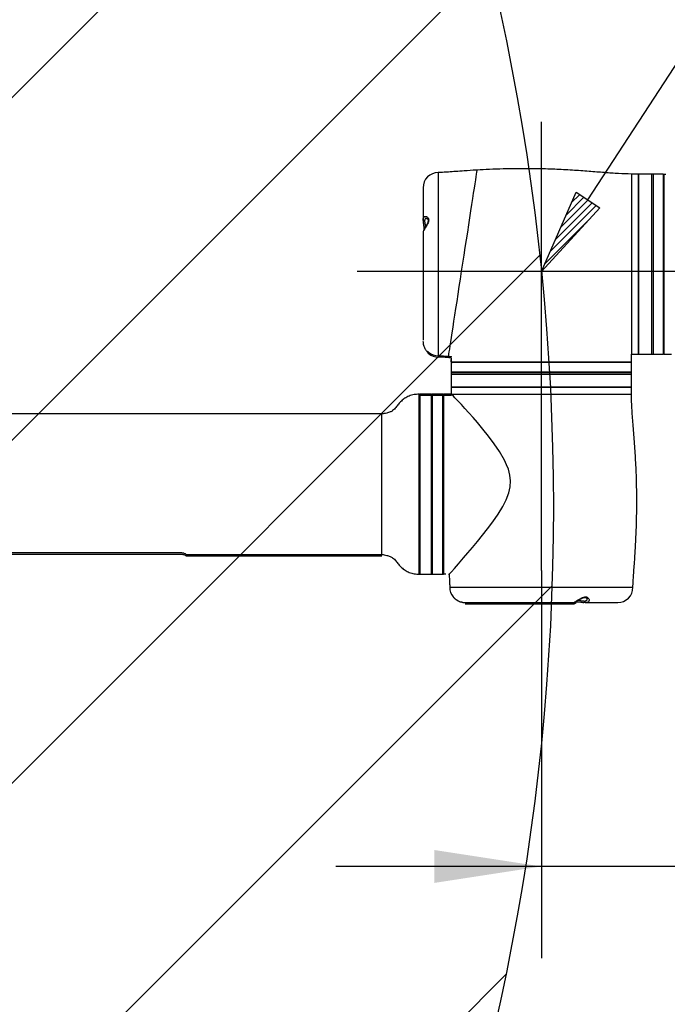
# Model space of a CAD drawing. Header units: millimetres. Extents: x 56 to 196, y 17 to 273.
# Tile 12 of 27: x 158 to 173, y 56 to 78. Entities that reach past the tile are written whole.
import ezdxf

# ---------------------------------------------------------------- set-up
doc = ezdxf.new("R2010")
doc.units = ezdxf.units.MM
doc.linetypes.add('CENTERX2', pattern=[20.32, 12.7, -2.54, 2.54, -2.54])
doc.layers.add('SLD-0', color=179, linetype='Continuous', lineweight=25)
for name, color, linetype in [('细实线_GB', 7, 'Continuous'), ('细点划线', 7, 'CENTERX2'), ('细线层', 5, 'Continuous')]:
    doc.layers.add(name, color=color, linetype=linetype)
doc.styles.add('SLDTEXTSTYLE1', font='GOTHIC.TTF', dxfattribs={"width": 0.913})
doc.dimstyles.new('SLDDIMSTYLE0', dxfattribs={"dimtxt": 2.333333, "dimasz": 3.5, "dimexe": 0, "dimexo": 0.0625, "dimgap": 0.583333, "dimtad": 2, "dimlfac": 30, "dimrnd": 1e-09, "dimzin": 12, "dimdsep": 46, "dimtxsty": 'SLDTEXTSTYLE1', "dimsah": 1, "dimcen": 0.09, "dimadec": 0, "dimazin": 3, "dimtfac": 1, "dimtmove": 0, "dimatfit": 0, "dimfxl": 0, "dimfrac": 2, "dimtolj": 1, "dimtzin": 12, "dimarcsym": 0})

# ---------------------------------------------------------------- blocks, each defined once
blk = doc.blocks.new('_D_3')
at = {"layer": '细实线_GB'}
for p, q in [((174.63, 67.083), (174.63, 57.156)), ((169.825, 65.617), (169.825, 57.156)), ((169.825, 59.156), (165.338, 59.156)), ((174.63, 59.156), (169.825, 59.156)), ((174.63, 59.156), (186.926, 59.156))]:
    blk.add_line(p, q, dxfattribs=at)
for points in [[(169.825, 59.156), (167.491, 59.515), (167.491, 58.797)], [(174.63, 59.156), (176.963, 58.797), (176.963, 59.515)]]:
    blk.add_solid(points, dxfattribs=at)
at = {"layer": '细实线_GB', "insert": (177.444, 62.137), "char_height": 2.3333, "attachment_point": 1, "style": 'SLDTEXTSTYLE1'}
blk.add_mtext('144.15', dxfattribs=at)

msp = doc.modelspace()

# ---------------------------------------------------------------- hatches: boundary and pattern name
at = {"layer": '细实线_GB'}
h = msp.add_hatch(dxfattribs=at)
h.set_pattern_fill('ANSI31', color=256, scale=0.03333333, style=0)
h.paths.add_polyline_path([(170.58177, 73.87743), (171.10334, 73.53814), (169.82469, 72.14305)], flags=0)
at = {"layer": '细线层'}
h = msp.add_hatch(dxfattribs=at)
h.set_pattern_fill('ANSI31', color=256, scale=1.6667, style=0)
edge = h.paths.add_edge_path(flags=0)
edge.add_arc((119.62469, 67.00972), 50.46178, 0, 360)
edge = h.paths.add_edge_path(flags=0)
edge.add_arc((119.62469, 67.00972), 9.80859, 0, 360)

# ---------------------------------------------------------------- linework, layer by layer
at = {"layer": 'SLD-0'}
for p, q in [((167.57469, 74.30631), (167.57469, 70.30631)), ((168.39086, 74.14478), (168.40154, 74.21418)), ((168.40154, 74.21418), (168.41043, 74.27198)), ((168.41043, 74.27198), (168.41713, 74.31553)), ((168.41713, 74.31553), (168.42224, 74.34869)), ((168.42224, 74.34869), (168.42397, 74.35996)), ((171.94136, 74.27298), (171.79136, 74.27298)), ((171.79136, 74.27298), (171.79136, 70.33965)), ((171.94136, 74.27298), (171.94136, 70.33965)), ((172.22969, 74.27298), (171.94802, 74.27298)), ((171.94802, 74.27298), (171.94802, 72.02556)), ((172.26302, 74.27298), (172.22969, 74.27298)), ((172.22969, 74.27298), (172.22969, 72.02556)), ((172.27296, 74.27298), (172.26302, 74.26304)), ((172.26302, 74.27298), (172.26302, 74.25664)), ((172.26302, 74.25664), (172.26302, 70.33965)), ((172.48635, 74.27298), (172.27296, 74.27298)), ((172.27296, 72.02355), (172.27296, 74.27298)), ((172.49636, 74.26298), (172.48635, 74.27298)), ((172.48635, 74.27298), (172.48635, 70.33965)), ((172.49636, 74.27211), (172.49636, 70.33965)), ((172.49636, 74.27211), (172.54636, 74.27211)), ((167.24136, 73.97298), (167.24136, 73.26317)), ((168.34628, 73.855), (168.36321, 73.965)), ((168.36321, 73.965), (168.37826, 74.06288)), ((168.37826, 74.06288), (168.39086, 74.14478)), ((168.30858, 73.60993), (168.32818, 73.73735)), ((168.32818, 73.73735), (168.34628, 73.855)), ((168.28682, 73.46848), (168.30858, 73.60993)), ((168.24028, 73.16598), (168.26376, 73.3186)), ((168.26376, 73.3186), (168.28682, 73.46848)), ((168.21591, 73.00756), (168.24028, 73.16598)), ((167.24136, 73.00994), (167.24136, 70.64608)), ((167.24233, 73.00874), (167.24237, 73.00815)), ((167.25614, 73.05644), (167.2528, 73.04015)), ((167.25792, 73.07332), (167.25595, 73.05463)), ((167.25808, 73.07972), (167.25708, 73.06649)), ((168.19006, 72.83955), (168.21591, 73.00756)), ((168.13759, 72.4985), (168.16364, 72.66779)), ((168.16364, 72.66779), (168.19006, 72.83955)), ((168.11137, 72.32803), (168.13759, 72.4985)), ((168.08456, 72.15378), (168.11137, 72.32803)), ((168.05794, 71.98079), (168.08456, 72.15378)), ((171.94802, 72.02556), (171.94802, 70.33965)), ((172.22969, 72.02556), (172.22969, 70.33965)), ((172.27296, 70.33965), (172.27296, 72.02355)), ((168.00747, 71.65273), (168.03244, 71.81501)), ((168.03244, 71.81501), (168.05794, 71.98079)), ((167.98279, 71.49233), (168.00747, 71.65273)), ((167.95903, 71.33785), (167.98279, 71.49233)), ((167.91607, 71.0586), (167.93696, 71.19441)), ((167.93696, 71.19441), (167.95903, 71.33785)), ((167.89617, 70.92923), (167.91607, 71.0586)), ((167.86148, 70.70375), (167.87777, 70.80968)), ((167.87777, 70.80968), (167.89617, 70.92923)), ((167.24175, 70.61198), (167.24146, 70.61927)), ((167.82258, 70.4509), (167.83373, 70.52343)), ((167.83373, 70.52343), (167.84685, 70.60869)), ((167.84685, 70.60869), (167.86148, 70.70375)), ((167.33843, 70.40661), (167.35019, 70.39428)), ((167.34684, 70.36843), (167.35124, 70.36339)), ((167.79868, 70.29481), (167.859, 70.29051)), ((167.79878, 70.29622), (167.79914, 70.29858)), ((167.79914, 70.29858), (167.80187, 70.31631)), ((167.80187, 70.31631), (167.80681, 70.34846)), ((167.80681, 70.34846), (167.8137, 70.39319)), ((167.8137, 70.39319), (167.82258, 70.4509)), ((171.79136, 70.17298), (171.79136, 70.33965)), ((171.79136, 70.33965), (171.94136, 70.33965)), ((171.94802, 70.33965), (172.22969, 70.33965)), ((172.22969, 70.33965), (172.26302, 70.33965)), ((172.26302, 70.34958), (172.27296, 70.33965)), ((172.27296, 70.33965), (172.48635, 70.33965)), ((172.48635, 70.33965), (172.49636, 70.34965)), ((172.49636, 70.33965), (172.66302, 70.33965)), ((167.85802, 70.2916), (167.85802, 70.28056)), ((167.85802, 70.26072), (167.85802, 70.14305)), ((167.86802, 70.17298), (167.85802, 70.16298)), ((167.85802, 70.16298), (167.85802, 69.94958)), ((167.85802, 70.16298), (170.10745, 70.16298)), ((167.86802, 70.14305), (167.85802, 70.13305)), ((167.85802, 70.13305), (167.85802, 69.43805)), ((167.85889, 70.17298), (167.85889, 70.22298)), ((167.85889, 70.17298), (171.79136, 70.17298)), ((170.10745, 70.16298), (171.79136, 70.16298)), ((171.79136, 70.16298), (171.78135, 70.17298)), ((171.79136, 69.94958), (171.79136, 70.16298)), ((167.85802, 69.94958), (167.86796, 69.93965)), ((171.79136, 69.94958), (167.85802, 69.94958)), ((167.85802, 69.93965), (167.85802, 69.90631)), ((167.85802, 69.93965), (171.79136, 69.93965)), ((167.85802, 69.90631), (167.85802, 69.62465)), ((167.85802, 69.90631), (171.79136, 69.90631)), ((171.78142, 69.93965), (171.79136, 69.94958)), ((171.79136, 69.90631), (171.79136, 69.93965)), ((171.79136, 69.62465), (171.79136, 69.90631)), ((167.85802, 69.43805), (167.15682, 69.43805)), ((167.15767, 65.53483), (167.15767, 69.4678)), ((167.17469, 69.45114), (167.17469, 65.55149)), ((167.42469, 69.46798), (167.18136, 69.46798)), ((167.18136, 65.53465), (167.18136, 69.46798)), ((167.42469, 65.53465), (167.42469, 69.46798)), ((167.67469, 69.46798), (167.44136, 69.46798)), ((167.44136, 69.46798), (167.44136, 67.50131)), ((167.67469, 67.50131), (167.67469, 69.46798)), ((167.85802, 69.46798), (167.69136, 69.46798)), ((167.69136, 69.46798), (167.69136, 65.53551)), ((167.85802, 69.62465), (171.79136, 69.62465)), ((167.85802, 69.61798), (167.85802, 69.46798)), ((167.85802, 69.61798), (169.82469, 69.61798)), ((167.87021, 69.45577), (167.85802, 69.46798)), ((167.85802, 69.46798), (171.79136, 69.46798)), ((167.90474, 69.42093), (167.87021, 69.45577)), ((169.82469, 69.61798), (171.79136, 69.61798)), ((171.79136, 69.46798), (171.79136, 69.61798)), ((167.18136, 69.41798), (167.17469, 69.41798)), ((167.93825, 69.38678), (167.90474, 69.42093)), ((167.9794, 69.34438), (167.93825, 69.38678)), ((168.07832, 69.24042), (167.9794, 69.34438)), ((168.15726, 69.15542), (168.07832, 69.24042)), ((166.34136, 69.03465), (150.45802, 69.03465)), ((166.34136, 65.96798), (166.34136, 69.03465)), ((168.24349, 69.06047), (168.15726, 69.15542)), ((168.33315, 68.95934), (168.24349, 69.06047)), ((168.42702, 68.85062), (168.33315, 68.95934)), ((168.54896, 68.70448), (168.42702, 68.85062)), ((168.67327, 68.5481), (168.54896, 68.70448)), ((168.79401, 68.3863), (168.67327, 68.5481)), ((168.91058, 68.21417), (168.79401, 68.3863)), ((169.01938, 68.02579), (168.91058, 68.21417)), ((169.06548, 67.92817), (169.01938, 68.02579)), ((169.10414, 67.82644), (169.06548, 67.92817)), ((169.1367, 67.69968), (169.10414, 67.82644)), ((167.44136, 67.50131), (167.44136, 65.53465)), ((167.67469, 65.53465), (167.67469, 67.50131)), ((169.14975, 67.57222), (169.1367, 67.69968)), ((169.14137, 67.44073), (169.14975, 67.57222)), ((169.0559, 67.16157), (169.11356, 67.31573)), ((169.11356, 67.31573), (169.14137, 67.44073)), ((168.98346, 67.01816), (169.0559, 67.16157)), ((168.87811, 66.84512), (168.98346, 67.01816)), ((168.65212, 66.53005), (168.76514, 66.68176)), ((168.76514, 66.68176), (168.87811, 66.84512)), ((168.53899, 66.3857), (168.65212, 66.53005)), ((168.31957, 66.11875), (168.42744, 66.24824)), ((168.42744, 66.24824), (168.53899, 66.3857)), ((161.97469, 66.00131), (155.64136, 66.00131)), ((168.12668, 65.89329), (168.2198, 66.00128)), ((168.2198, 66.00128), (168.31957, 66.11875)), ((155.64136, 65.97139), (161.97469, 65.97139)), ((162.07005, 65.96798), (166.34136, 65.96798)), ((162.07122, 65.93805), (166.34136, 65.93805)), ((168.01519, 65.76578), (168.12668, 65.89329)), ((167.17469, 65.58465), (167.18136, 65.58465)), ((167.82143, 65.54839), (167.86027, 65.59154)), ((167.86027, 65.59154), (167.92486, 65.66379)), ((167.92486, 65.66379), (168.01519, 65.76578)), ((167.18136, 65.53465), (167.42469, 65.53465)), ((167.44136, 65.53465), (167.67469, 65.53465)), ((167.74136, 65.53551), (167.69136, 65.53551)), ((167.79894, 65.53465), (167.80998, 65.53465)), ((167.8089, 65.53562), (167.81323, 65.4753)), ((167.80998, 65.5357), (167.8111, 65.53694)), ((167.8111, 65.53694), (167.82143, 65.54839)), ((167.82469, 65.25131), (169.82469, 65.25131)), ((169.82469, 65.25131), (171.82469, 65.25131)), ((167.92596, 65.01473), (167.94018, 65.00165)), ((170.59703, 64.93451), (170.60764, 64.93484)), ((168.16453, 64.91798), (170.52703, 64.91798)), ((168.16456, 64.88805), (170.52594, 64.88805)), ((170.78337, 64.91798), (171.49136, 64.91798))]:
    msp.add_line(p, q, dxfattribs=at)
for centre, radius, start, end in [((167.57469, 73.97298), 0.33333, 90, 180), ((167.57469, 70.63965), 0.33333, 230.720961, 270), ((167.57469, 70.60972), 0.33333, 230.879861, 270), ((167.15802, 69.45114), 0.01667, 0, 91.212824), ((167.44136, 69.45131), 0.01667, 90, 180), ((167.67469, 69.45131), 0.01667, 0, 90), ((167.15802, 65.55149), 0.01667, 268.787176, 0), ((167.44136, 65.55131), 0.01667, 180, 270), ((167.67469, 65.55131), 0.01667, 270, 0), ((168.15802, 65.25131), 0.33333, 180, 219.260956), ((171.49136, 65.25131), 0.33333, 270, 0)]:
    msp.add_arc(centre, radius, start, end, dxfattribs=at)
for points, knots in [([(171.79136, 74.27298), (171.69796, 74.27523), (171.50154, 74.27997), (171.19329, 74.30495), (170.85703, 74.33223), (170.49461, 74.35851), (170.11034, 74.37864), (169.71103, 74.39006), (169.33649, 74.39136), (168.99509, 74.38504), (168.70162, 74.37482), (168.51233, 74.36459), (168.42398, 74.35982)], [0, 0, 0, 0, 0.08310796, 0.17479137, 0.2750967, 0.38331683, 0.49810081, 0.61745632, 0.73872891, 0.83133055, 0.92126787, 1, 1, 1, 1]), ([(168.42398, 74.35982), (168.41674, 74.35945), (168.3219, 74.35466), (168.16589, 74.34396), (167.96423, 74.32968), (167.80717, 74.3184), (167.68016, 74.30922), (167.60591, 74.30717), (167.57469, 74.30631)], [0, 0, 0, 0, 0.02553665, 0.33477171, 0.55118415, 0.73820032, 0.88989679, 1, 1, 1, 1]), ([(171.94802, 74.20631), (171.94727, 74.20631), (171.94504, 74.20631), (171.94282, 74.20631), (171.94136, 74.20631)], [0, 0, 0, 0, 0.34054646, 1, 1, 1, 1]), ([(167.31939, 73.30608), (167.31968, 73.30613), (167.32077, 73.30631), (167.33153, 73.30249), (167.34364, 73.29047), (167.3514, 73.27404), (167.3538, 73.25366), (167.34942, 73.22776), (167.33866, 73.19833), (167.32302, 73.16582), (167.30324, 73.13013), (167.28297, 73.09526), (167.26502, 73.06382), (167.25152, 73.03885), (167.24544, 73.0242), (167.24229, 73.01707), (167.24165, 73.01043), (167.2415, 73.00885)], [0, 0, 0, 0, 0.03123087, 0.11912393, 0.20888511, 0.2711293, 0.3230792, 0.3806816, 0.4401368, 0.50945652, 0.59266531, 0.68571701, 0.7689335, 0.85803258, 0.94474034, 0.98684961, 1, 1, 1, 1]), ([(167.2423, 73.26042), (167.24226, 73.27304), (167.24217, 73.30085), (167.25375, 73.3298), (167.27417, 73.34839), (167.30341, 73.35181), (167.33566, 73.3376), (167.35957, 73.30801), (167.36732, 73.27121), (167.36066, 73.22983), (167.33868, 73.17876), (167.30516, 73.12185), (167.27243, 73.06904), (167.25061, 73.03084), (167.24141, 73.01055), (167.24214, 73.00912), (167.24233, 73.00874)], [0, 0, 0, 0, 0.05973183, 0.13172387, 0.20398165, 0.28424099, 0.37626174, 0.45115019, 0.50351348, 0.55594794, 0.62266236, 0.71613634, 0.81320776, 0.89206411, 0.9716235, 1, 1, 1, 1]), ([(167.31945, 73.30478), (167.3143, 73.30504), (167.30162, 73.30568), (167.28596, 73.29417), (167.27504, 73.271), (167.27383, 73.23549), (167.28054, 73.19308), (167.28879, 73.1496), (167.29212, 73.11803), (167.29178, 73.10246), (167.29171, 73.0989)], [0, 0, 0, 0, 0.09594868, 0.23614827, 0.37197312, 0.51891866, 0.67159204, 0.81533046, 0.957769, 1, 1, 1, 1]), ([(167.24155, 73.26158), (167.2415, 73.26108), (167.24103, 73.25589), (167.24203, 73.24906), (167.24294, 73.2429)], [0, 0, 0, 0, 0.09616609, 1, 1, 1, 1]), ([(167.24186, 73.2582), (167.24227, 73.24778), (167.24318, 73.22456), (167.24891, 73.18529), (167.25496, 73.14387), (167.25849, 73.10632), (167.25895, 73.08272), (167.25797, 73.07383), (167.25792, 73.07332)], [0, 0, 0, 0, 0.17665556, 0.39398279, 0.60427328, 0.80213435, 0.9887218, 1, 1, 1, 1]), ([(167.24237, 73.24256), (167.24237, 73.2418), (167.2424, 73.23846), (167.24294, 73.23468), (167.24335, 73.23177)], [0, 0, 0, 0, 0.22799663, 1, 1, 1, 1]), ([(167.24136, 70.61885), (167.24235, 70.59907), (167.2441, 70.56391), (167.25921, 70.51015), (167.28314, 70.46177), (167.31142, 70.41682), (167.33528, 70.3869), (167.35063, 70.36951), (167.35375, 70.36554), (167.35536, 70.36349)], [0, 0, 0, 0, 0.17117327, 0.3042791, 0.46272007, 0.65765666, 0.81362395, 0.90362711, 1, 1, 1, 1]), ([(167.35019, 70.39428), (167.35285, 70.39173), (167.35925, 70.38557), (167.36174, 70.38337), (167.3632, 70.38209)], [0, 0, 0, 0, 0.4144191, 1, 1, 1, 1]), ([(167.36447, 70.35109), (167.3642, 70.3513), (167.36358, 70.35179), (167.35574, 70.35915), (167.35124, 70.36339)], [0, 0, 0, 0, 0.42436628, 1, 1, 1, 1]), ([(167.3526, 70.36726), (167.35457, 70.36364), (167.35849, 70.35641), (167.36295, 70.35244), (167.36517, 70.35046)], [0, 0, 0, 0, 0.50155475, 1, 1, 1, 1]), ([(167.57469, 70.30631), (167.60317, 70.30558), (167.67034, 70.30384), (167.74495, 70.29863), (167.79111, 70.29534), (167.79868, 70.29481)], [0, 0, 0, 0, 0.38094591, 0.89860861, 1, 1, 1, 1]), ([(171.94136, 70.40631), (171.94282, 70.40631), (171.94504, 70.40631), (171.94727, 70.40631), (171.94802, 70.40631)], [0, 0, 0, 0, 0.65945354, 1, 1, 1, 1]), ([(167.79857, 70.26493), (167.75093, 70.2684), (167.67638, 70.27381), (167.60166, 70.2757), (167.57469, 70.27639)], [0, 0, 0, 0, 0.63896889, 1, 1, 1, 1]), ([(167.85802, 70.26072), (167.84674, 70.26153), (167.82692, 70.26295), (167.8071, 70.26434), (167.79857, 70.26493)], [0, 0, 0, 0, 0.56932719, 1, 1, 1, 1]), ([(167.1573, 69.46644), (167.11989, 69.46464), (167.0443, 69.46099), (166.93767, 69.42919), (166.8439, 69.38112), (166.7678, 69.32084), (166.71598, 69.26265), (166.6787, 69.21387), (166.64978, 69.176), (166.61734, 69.13925), (166.57587, 69.10474), (166.51883, 69.07443), (166.43917, 69.04938), (166.37716, 69.04004), (166.34136, 69.03465)], [0, 0, 0, 0, 0.11674985, 0.23589207, 0.34448358, 0.44450757, 0.53742604, 0.58731287, 0.63644966, 0.68636642, 0.74027789, 0.80415326, 0.88695276, 1, 1, 1, 1]), ([(167.92469, 69.62465), (167.92469, 69.62389), (167.92469, 69.62167), (167.92469, 69.61945), (167.92469, 69.61798)], [0, 0, 0, 0, 0.34057568, 1, 1, 1, 1]), ([(171.72469, 69.61798), (171.72469, 69.61945), (171.72469, 69.62167), (171.72469, 69.62389), (171.72469, 69.62465)], [0, 0, 0, 0, 0.659424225, 1, 1, 1, 1]), ([(171.8782, 66.1006), (171.879, 66.11388), (171.88401, 66.19708), (171.89449, 66.41547), (171.90646, 66.76018), (171.91051, 67.17431), (171.90389, 67.59791), (171.88624, 68.01847), (171.85913, 68.42577), (171.82898, 68.80289), (171.79987, 69.14654), (171.79409, 69.36473), (171.79136, 69.46798)], [0, 0, 0, 0, 0.01183474, 0.07417208, 0.1945402, 0.31871615, 0.44264361, 0.57146082, 0.69322035, 0.80582608, 0.90811944, 1, 1, 1, 1]), ([(162.07005, 65.96865), (162.06991, 65.96873), (162.06958, 65.96892), (162.05605, 65.97659), (162.03204, 65.98697), (162.00557, 65.99592), (161.9832, 65.99983), (161.97469, 66.00131)], [0, 0, 0, 0, 0.21658721, 0.51991749, 0.7445193, 0.90277336, 1, 1, 1, 1]), ([(171.82469, 65.25131), (171.82542, 65.27979), (171.82715, 65.34696), (171.83518, 65.46141), (171.8452, 65.60223), (171.85704, 65.76543), (171.86854, 65.93402), (171.87514, 66.04783), (171.8782, 66.1006)], [0, 0, 0, 0, 0.10040508, 0.23684844, 0.40433603, 0.5981054, 0.81368093, 1, 1, 1, 1]), ([(161.97469, 65.97139), (161.9867, 65.96909), (162.01916, 65.96288), (162.04589, 65.9511), (162.06486, 65.94188), (162.07074, 65.93833), (162.07113, 65.9381), (162.07122, 65.93805)], [0, 0, 0, 0, 0.14296885, 0.38658885, 0.64987378, 0.91943892, 1, 1, 1, 1]), ([(166.34136, 65.96798), (166.37709, 65.9626), (166.43901, 65.95327), (166.51856, 65.9283), (166.57556, 65.89809), (166.61704, 65.86369), (166.65961, 65.81549), (166.70611, 65.75071), (166.76997, 65.6794), (166.84845, 65.61873), (166.94128, 65.57214), (167.04648, 65.54139), (167.12093, 65.53786), (167.15778, 65.53611)], [0, 0, 0, 0, 0.11278056, 0.19543601, 0.25921401, 0.31302832, 0.36282981, 0.45976773, 0.56207457, 0.66075531, 0.76776547, 0.88504645, 1, 1, 1, 1]), ([(167.81323, 65.4753), (167.81326, 65.4748), (167.81636, 65.43138), (167.8218, 65.35678), (167.82383, 65.28254), (167.82469, 65.25131)], [0, 0, 0, 0, 0.00673327, 0.58226581, 1, 1, 1, 1]), ([(167.9, 65.0404), (167.90002, 65.0404), (167.90005, 65.04041), (167.90913, 65.02983), (167.92088, 65.01929), (167.92596, 65.01473)], [0, 0, 0, 0, 0.28218298, 0.68939016, 1, 1, 1, 1]), ([(167.90041, 65.03989), (167.90104, 65.03917), (167.90269, 65.03729), (167.90885, 65.03082), (167.91266, 65.02682)], [0, 0, 0, 0, 0.38107173, 1, 1, 1, 1]), ([(167.91266, 65.02682), (167.91538, 65.02399), (167.91903, 65.02021), (167.9244, 65.01558), (167.92576, 65.01441)], [0, 0, 0, 0, 0.747107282, 1, 1, 1, 1]), ([(167.93998, 65.00204), (167.94157, 65.00063), (167.95129, 64.99204), (167.97636, 64.97434), (168.01342, 64.95327), (168.05579, 64.93562), (168.09915, 64.92382), (168.1391, 64.91802), (168.16151, 64.91841), (168.17051, 64.91856)], [0, 0, 0, 0, 0.033747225, 0.205997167, 0.392156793, 0.552437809, 0.725037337, 0.889509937, 1, 1, 1, 1]), ([(167.94018, 65.00165), (167.94105, 65.00093), (167.95503, 64.98943), (167.99014, 64.96443), (168.05, 64.93653), (168.11081, 64.92067), (168.14409, 64.91927), (168.15932, 64.91864)], [0, 0, 0, 0, 0.017519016, 0.279654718, 0.586229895, 0.810560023, 1, 1, 1, 1]), ([(170.52691, 64.91894), (170.52689, 64.91865), (170.52679, 64.91738), (170.54317, 64.92412), (170.564, 64.93588), (170.57411, 64.94158)], [0, 0, 0, 0, 0.13394042, 0.5796875, 1, 1, 1, 1]), ([(170.52709, 64.91808), (170.52841, 64.91819), (170.53155, 64.91845), (170.53582, 64.91953), (170.54208, 64.92157), (170.55218, 64.92596), (170.56814, 64.93402), (170.58123, 64.94125), (170.58568, 64.94371)], [0, 0, 0, 0, 0.04461426, 0.106211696, 0.219142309, 0.478839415, 0.822878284, 1, 1, 1, 1]), ([(170.55836, 64.92928), (170.56297, 64.93047), (170.57349, 64.93319), (170.59955, 64.9356), (170.63309, 64.93467), (170.67082, 64.93031), (170.71088, 64.92463), (170.73985, 64.92), (170.75383, 64.91954), (170.75501, 64.9195)], [0, 0, 0, 0, 0.130701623, 0.298159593, 0.458118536, 0.622122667, 0.795763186, 0.982614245, 1, 1, 1, 1]), ([(170.57411, 64.94158), (170.57428, 64.94168), (170.58653, 64.94878), (170.61624, 64.96682), (170.66627, 64.99758), (170.70859, 65.02035), (170.74423, 65.03471), (170.7752, 65.04313), (170.81027, 65.04114), (170.8416, 65.02618), (170.8637, 64.99931), (170.87158, 64.96467), (170.85762, 64.93594), (170.82549, 64.91987), (170.79595, 64.91885), (170.78272, 64.91839)], [0, 0, 0, 0, 0.00130303, 0.09274679, 0.19733531, 0.28935334, 0.31340003, 0.37756566, 0.44156182, 0.50164873, 0.5998815, 0.70352902, 0.82493558, 0.92158042, 1, 1, 1, 1]), ([(170.58568, 64.94371), (170.59064, 64.94651), (170.60548, 64.95488), (170.63411, 64.97154), (170.67027, 64.99214), (170.70538, 65.01028), (170.73634, 65.02293), (170.76329, 65.02962), (170.78534, 65.02961), (170.80175, 65.02424), (170.81512, 65.01482), (170.82389, 65.00181), (170.82422, 64.99764), (170.82439, 64.99557)], [0, 0, 0, 0, 0.05781816, 0.17274907, 0.28953283, 0.39351741, 0.47788682, 0.54770077, 0.61871296, 0.69191103, 0.77801387, 0.89000043, 1, 1, 1, 1]), ([(170.62768, 64.96776), (170.63108, 64.96792), (170.64702, 64.96869), (170.68139, 64.96281), (170.72368, 64.95493), (170.76247, 64.9501), (170.79512, 64.95311), (170.82014, 64.9675), (170.82297, 64.98539), (170.82456, 64.99546)], [0, 0, 0, 0, 0.04321548, 0.20255577, 0.35176984, 0.49388276, 0.63616635, 0.79503015, 1, 1, 1, 1]), ([(170.78272, 64.91839), (170.78132, 64.91825), (170.77372, 64.91749), (170.76371, 64.91891), (170.75554, 64.92007)], [0, 0, 0, 0, 0.18387921, 1, 1, 1, 1]), ([(170.52505, 64.88805), (170.52894, 64.88843), (170.53684, 64.88919), (170.54437, 64.89508), (170.54818, 64.89807)], [0, 0, 0, 0, 0.49313315, 1, 1, 1, 1]), ([(170.52576, 64.88847), (170.52632, 64.88841), (170.5279, 64.88823), (170.54082, 64.89312), (170.56115, 64.90444), (170.57463, 64.91195)], [0, 0, 0, 0, 0.15659276, 0.44068308, 1, 1, 1, 1]), ([(170.54571, 64.89514), (170.54778, 64.8956), (170.55041, 64.8962), (170.55974, 64.90092), (170.56174, 64.90193)], [0, 0, 0, 0, 0.7861855, 1, 1, 1, 1]), ([(170.54853, 64.89752), (170.54851, 64.8973), (170.54847, 64.89659), (170.55575, 64.89923), (170.56773, 64.90474), (170.57907, 64.9108), (170.58398, 64.91343)], [0, 0, 0, 0, 0.1463867, 0.45101089, 0.76219578, 1, 1, 1, 1])]:
    msp.add_open_spline(points, degree=3, knots=knots, dxfattribs=at)
at = {"layer": '细实线_GB'}
for p, q in [((170.84256, 73.70779), (177.52387, 83.97876)), ((169.82469, 72.14305), (170.58177, 73.87743)), ((170.58177, 73.87743), (171.10334, 73.53814)), ((171.10334, 73.53814), (169.82469, 72.14305))]:
    msp.add_line(p, q, dxfattribs=at)
msp.add_circle((119.62469, 67.00972), 50.46178, dxfattribs=at)
msp.add_circle((119.62469, 67.00972), 50.46178, dxfattribs=at)
at = {"layer": '细点划线'}
for p, q in [((169.82469, 65.6173), (169.82469, 75.41589)), ((178.50286, 72.14305), (165.51131, 72.14305))]:
    msp.add_line(p, q, dxfattribs=at)

# ---------------------------------------------------------------- dimensions: what is measured, and where the dimension line sits
at = {"layer": '细实线_GB'}
dim = msp.add_linear_dim(base=(169.82469, 59.15605), p1=(174.62969, 67.08255), p2=(169.82469, 65.6173), dimstyle='SLDDIMSTYLE0', dxfattribs=at)
dim.commit()
dim.dimension.update_dxf_attribs({"geometry": '_D_3', "text_midpoint": (182.18502, 59.15605), "dimtype": 160})

doc.saveas('drawing.dxf')
